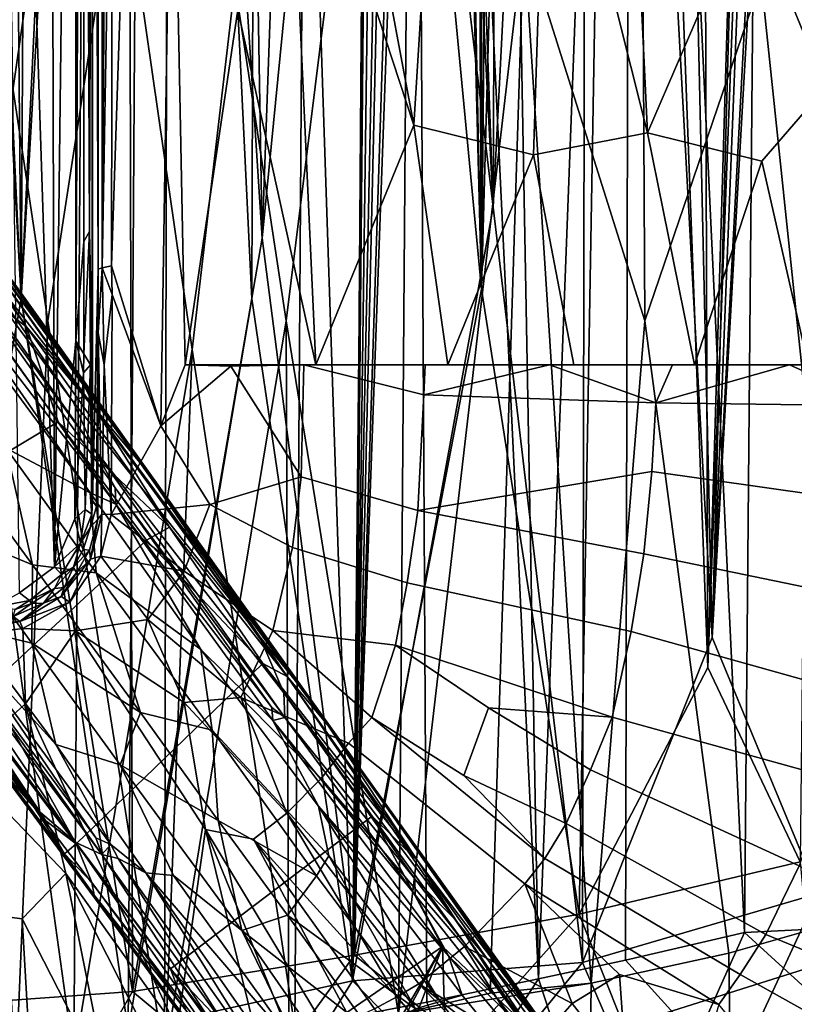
# Model space of a CAD drawing. Header units: millimetres. Extents: x -320 to 320, y -487 to 330.
# Tile 143 of 188: x 105 to 207, y -204 to -75. Entities that reach past the tile are written whole.
import ezdxf

# ---------------------------------------------------------------- set-up
doc = ezdxf.new("R2010")
doc.units = ezdxf.units.MM
doc.layers.add('Layer 01', color=7, linetype='Continuous', true_color=0x000000)
doc.styles.add('Default', font='arial.ttf')
doc.dimstyles.new('Default', dxfattribs={"dimscale": 10, "dimtxt": 2.5, "dimasz": 3, "dimexe": 1, "dimexo": 0.5, "dimgap": 0.8, "dimtad": 1, "dimtoh": 1, "dimzin": 1, "dimdsep": 46, "dimtxsty": 'Default', "dimcen": 2.5, "dimadec": 1, "dimazin": 1, "dimtfac": 1, "dimtdec": 4, "dimtix": 1, "dimtofl": 0, "dimtmove": 1, "dimatfit": 3, "dimfxl": 1, "dimtolj": 1, "dimtzin": 1, "dimarcsym": 0})

# ---------------------------------------------------------------- blocks, each defined once
blk = doc.blocks.new('*D1')
at = {"layer": 'Defpoints', "color": 0}
for p in [(-314.35, -27.15), (314.29, -27.15), (314.29, -476.59)]:
    blk.add_point(p, dxfattribs=at)
at = {"layer": 'Layer 01', "color": 0, "lineweight": -2}
for p, q in [((-314.35, -32.15), (-314.35, -486.59)), ((314.29, -32.15), (314.29, -486.59)), ((-284.35, -476.59), (284.29, -476.59))]:
    blk.add_line(p, q, dxfattribs=at)
at = {"layer": 'Layer 01', "color": 0}
for points in [[(-284.35, -471.59), (-284.35, -481.59), (-314.35, -476.59)], [(284.29, -481.59), (284.29, -471.59), (314.29, -476.59)]]:
    blk.add_solid(points, dxfattribs=at)
at = {"layer": 'Layer 01', "color": 0, "insert": (-0.03, -455.83), "char_height": 25, "attachment_point": 5, "style": 'Default'}
blk.add_mtext('\\A1;628.64', dxfattribs=at)

msp = doc.modelspace()

# ---------------------------------------------------------------- linework, layer by layer
at = {"layer": 'Layer 01'}
for points in [[(88.164, -206.112, 342.404), (104.829, -111.279, 343.753), (90.944, 180.665, 342.614)], [(90.944, 180.665, 342.614), (104.829, -111.279, 343.753), (106.481, 177.746, 343.9)], [(89.666, 162.123, 330.481), (102.113, 178.64, 331.474), (104.825, -111.281, 331.706)], [(102.113, 178.64, 331.474), (118.573, 174.837, 332.987), (104.825, -111.281, 331.706)], [(106.481, 177.746, 343.9), (104.829, -111.279, 343.753), (121.34, 174.073, 345.319)], [(104.825, -111.281, 331.706), (118.573, 174.837, 332.987), (119.479, -202.491, 333.074)], [(104.829, -111.279, 343.753), (118.922, -207.657, 345.079), (121.34, 174.073, 345.319)], [(118.573, 174.837, 332.987), (131.789, 170.855, 334.37), (136.542, -103.336, 334.886)], [(119.479, -202.491, 333.074), (118.573, 174.837, 332.987), (136.542, -103.336, 334.886)], [(135.173, -111.311, 346.816), (121.34, 174.073, 345.319), (118.922, -207.657, 345.079)], [(135.173, -111.311, 346.816), (136.066, 169.423, 346.898), (121.34, 174.073, 345.319)], [(146.178, 165.238, 336.037), (136.542, -103.336, 334.886), (131.789, 170.855, 334.37)], [(135.173, -111.311, 346.816), (148.434, -201.095, 348.407), (136.066, 169.423, 346.898)], [(136.066, 169.423, 346.898), (148.434, -201.095, 348.407), (150.416, -5.293, 348.643)], [(146.178, 165.238, 336.037), (150.411, 37.387, 336.548), (136.542, -103.336, 334.886)], [(104.825, -111.281, 331.706), (88.441, -204.73, 330.392), (89.666, 162.123, 330.481)], [(165.426, -110.064, 338.536), (159.756, 158.262, 337.765), (164.1, 136.001, 338.349)], [(159.756, 158.262, 337.765), (165.426, -110.064, 338.536), (162.329, 20.547, 338.112)], [(172.551, 149.586, 339.543), (165.426, -110.064, 338.536), (167.782, 136.894, 338.861)], [(178.262, -192.314, 340.38), (165.426, -110.064, 338.536), (172.551, 149.586, 339.543), (184.016, 139.358, 341.251)], [(140.819, -207.228, 397.825), (158.22, -203.907, 400.125), (156.22, 148.346, 399.847), (142.351, 10.334, 398.033)], [(158.22, -203.907, 400.125), (172.9, -200.819, 402.276), (156.22, 148.346, 399.847)], [(156.22, 148.346, 399.847), (172.9, -200.819, 402.276), (166.637, 140.423, 401.328)], [(170.973, -63.67, 351.446), (185.5, 148.573, 353.622), (186.899, -114.25, 353.852)], [(202.213, -69.306, 356.382), (186.899, -114.25, 353.852), (185.5, 148.573, 353.622)], [(178.717, -198.687, 352.584), (179.344, 143.856, 352.679), (166.921, -99.266, 350.856)], [(167.903, 136.001, 350.993), (166.921, -99.266, 350.856), (179.344, 143.856, 352.679)], [(195.768, -155.928, 355.282), (179.344, 143.856, 352.679), (178.717, -198.687, 352.584)], [(179.344, 143.856, 352.679), (195.768, -155.928, 355.282), (189.12, 133.941, 354.199)], [(185.093, 119.94, 404.189), (166.637, 140.423, 401.328), (172.9, -200.819, 402.276)], [(178.262, -192.314, 340.38), (184.016, 139.358, 341.251), (195.189, -159.871, 343.032)], [(184.016, 139.358, 341.251), (194.217, 127.542, 342.873), (195.189, -159.871, 343.032)], [(167.782, 136.894, 338.861), (165.426, -110.064, 338.536), (167.54, 134.805, 338.83)], [(162.639, 20.58, 350.261), (166.921, -99.266, 350.856), (167.903, 136.001, 350.993)], [(165.426, -110.064, 338.536), (164.1, 136.001, 338.349), (165.432, 134.049, 338.537)], [(167.54, 134.805, 338.83), (165.426, -110.064, 338.536), (165.432, 134.049, 338.537)], [(200.414, 15.213, 356.069), (189.12, 133.941, 354.199), (195.768, -155.928, 355.282)], [(195.189, -159.871, 343.032), (194.217, 127.542, 342.873), (200.491, 16.987, 343.913)], [(185.093, 119.94, 404.189), (172.9, -200.819, 402.276), (184.345, -198.372, 404.078)], [(185.093, 119.94, 404.189), (184.345, -198.372, 404.078), (200.017, -194.729, 406.75)], [(185.093, 119.94, 404.189), (200.017, -194.729, 406.75), (202.515, 86.006, 407.186)], [(114.222, 83.493, 323.815), (114.939, 94.82, 303.262), (114.94, -107.416, 303.219)], [(115.495, 95.446, 302.123), (115.495, -107.239, 302.098), (114.94, -107.416, 303.219), (114.939, 94.82, 303.262)], [(116.706, 67.482, 301.817), (115.495, -107.239, 302.098), (115.495, 95.446, 302.123)], [(101.374, 93.953, 326.391), (108.553, 80.931, 327.017), (109.213, -146.624, 327.076)], [(101.374, 93.953, 326.391), (109.213, -146.624, 327.076), (104.621, -150.013, 326.669)], [(216.754, -193.889, 409.837), (202.515, 86.006, 407.186), (200.017, -194.729, 406.75)], [(202.515, 86.006, 407.186), (216.754, -193.889, 409.837), (213.035, 48.288, 409.14)], [(114.226, -137.857, 323.688), (114.166, 4.413, 325.406), (114.222, 83.493, 323.815), (114.94, -107.416, 303.219)], [(111.976, 79.529, 327.33), (109.213, -146.624, 327.076), (108.553, 80.931, 327.017)], [(113.806, 81.177, 326.491), (113.814, -102.48, 326.47), (113.041, 76.674, 327.137)], [(113.806, 81.177, 326.491), (114.166, 4.413, 325.406), (113.814, -102.48, 326.47)], [(111.976, 79.529, 327.33), (112, -116.88, 327.33), (109.213, -146.624, 327.076)], [(113.041, 76.674, 327.137), (112, -116.88, 327.33), (111.976, 79.529, 327.33)], [(113.084, -103.788, 327.115), (112, -116.88, 327.33), (113.041, 76.674, 327.137)], [(113.814, -102.48, 326.47), (113.084, -103.788, 327.115), (113.041, 76.674, 327.137)], [(116.843, -30.004, 301.787), (115.495, -107.239, 302.098), (116.706, 67.482, 301.817)], [(148.705, -197.732, 336.345), (136.542, -103.336, 334.886), (150.411, 37.387, 336.548)], [(150.411, 37.387, 336.548), (150.483, -3.558, 336.561), (148.705, -197.732, 336.345)], [(162.639, 20.58, 350.261), (161.04, 17.091, 350.045), (166.921, -99.266, 350.856)], [(162.329, 20.547, 338.112), (165.426, -110.064, 338.536), (162.128, 17.974, 338.085)], [(124.077, -11.5, 345.605), (156.201, 18.913, 349.404), (139.715, -114.25, 347.341)], [(156.201, 18.913, 349.404), (154.484, -205.49, 349.16), (139.715, -114.25, 347.341)], [(170.973, -63.67, 351.446), (154.484, -205.49, 349.16), (156.201, 18.913, 349.404)], [(155.462, -5.493, 337.189), (162.128, 17.974, 338.085), (165.426, -110.064, 338.536)], [(161.04, 17.091, 350.045), (155.574, -3.659, 349.306), (166.921, -99.266, 350.856)], [(201.757, 13.673, 344.126), (195.189, -159.871, 343.032), (200.491, 16.987, 343.913)], [(209.708, -189.626, 357.682), (210.063, 5.716, 357.752), (205.609, 16.387, 356.964), (195.768, -155.928, 355.282)], [(205.609, 16.387, 356.964), (204.742, 14.207, 356.816), (195.768, -155.928, 355.282)], [(195.768, -155.928, 355.282), (202.482, 13.533, 356.424), (200.414, 15.213, 356.069)], [(207.352, -185.421, 345.091), (195.189, -159.871, 343.032), (201.757, 13.673, 344.126), (209.396, 8.394, 345.444)], [(204.742, 14.207, 356.816), (202.482, 13.533, 356.424), (195.768, -155.928, 355.282)], [(142.351, 10.334, 398.033), (113.09, -18.999, 394.744), (127.342, -117.999, 396.249)], [(127.342, -117.999, 396.249), (140.819, -207.228, 397.825), (142.351, 10.334, 398.033)], [(113.814, -102.48, 326.47), (114.166, 4.413, 325.406), (114.16, -119.035, 325.461)], [(114.166, 4.413, 325.406), (114.226, -137.857, 323.688), (114.16, -119.035, 325.461)], [(148.434, -201.095, 348.407), (166.921, -99.266, 350.856), (155.574, -3.659, 349.306)], [(154.739, -6.296, 349.207), (148.434, -201.095, 348.407), (155.574, -3.659, 349.306)], [(150.483, -3.558, 336.561), (151.261, -6.296, 336.661), (148.705, -197.732, 336.345)], [(152.48, -6.966, 348.913), (150.416, -5.293, 348.643), (148.434, -201.095, 348.407)], [(154.739, -6.296, 349.207), (152.48, -6.966, 348.913), (148.434, -201.095, 348.407)], [(148.705, -197.732, 336.345), (153.14, -7.004, 336.9), (155.462, -5.493, 337.189), (165.426, -110.064, 338.536)], [(151.261, -6.296, 336.661), (153.14, -7.004, 336.9), (148.705, -197.732, 336.345)], [(92.723, -10.504, 342.754), (124.077, -11.5, 345.605), (108.345, -114.25, 344.068)], [(92.723, -10.504, 342.754), (108.345, -114.25, 344.068), (104.116, -213.333, 343.679)], [(124.077, -11.5, 345.605), (123.689, -211.242, 345.544), (108.345, -114.25, 344.068)], [(139.715, -114.25, 347.341), (123.689, -211.242, 345.544), (124.077, -11.5, 345.605)], [(113.09, -18.999, 394.744), (84.464, -16.379, 392.268), (98.758, -117.999, 393.413)], [(98.758, -117.999, 393.413), (111.743, -211.211, 394.598), (113.09, -18.999, 394.744)], [(113.09, -18.999, 394.744), (111.743, -211.211, 394.598), (127.342, -117.999, 396.249)], [(115.495, -107.239, 302.098), (116.843, -30.004, 301.787), (116.73, -107.003, 301.775)], [(119.182, -33.128, 302.225), (116.73, -107.003, 301.775), (116.843, -30.004, 301.787)], [(123.216, -128.059, 302.916), (116.73, -107.003, 301.775), (119.182, -33.128, 302.225), (124.712, -33.164, 303.267)], [(126.414, -119.998, 303.534), (123.216, -128.059, 302.916), (124.712, -33.164, 303.267)], [(124.712, -33.164, 303.267), (133.351, -73.289, 305.048), (126.414, -119.998, 303.534)], [(139.819, -37.635, 306.634), (146.928, -37.37, 308.465), (156.507, -88.46, 310.92)], [(146.928, -37.37, 308.465), (159.721, -36.83, 312.106), (156.507, -88.46, 310.92)], [(172.245, -92.382, 315.75), (156.507, -88.46, 310.92), (159.721, -36.83, 312.106), (174.059, -36.886, 316.755)], [(187.264, -89.476, 321.031), (172.245, -92.382, 315.75), (174.059, -36.886, 316.755)], [(174.059, -36.886, 316.755), (184.737, -36.66, 320.618), (187.264, -89.476, 321.031)], [(194.711, -36.821, 324.465), (200.523, -58.65, 326.573), (187.264, -89.476, 321.031), (184.737, -36.66, 320.618)], [(200.523, -58.65, 326.573), (209.263, -37.147, 330.709), (210.723, -83.47, 330.652)], [(139.819, -37.635, 306.634), (143.602, -119.999, 307.362), (133.351, -73.289, 305.048)], [(139.819, -37.635, 306.634), (156.507, -88.46, 310.92), (143.602, -119.999, 307.362)], [(217.905, -43.5, 359.183), (228.922, -189.891, 361.266), (215.135, -192.54, 358.676), (202.213, -69.306, 356.382)], [(202.319, -93.215, 326.933), (187.264, -89.476, 321.031), (200.523, -58.65, 326.573), (210.723, -83.47, 330.652)], [(154.484, -205.49, 349.16), (170.973, -63.67, 351.446), (166.559, -202.742, 350.801)], [(179.856, -201.407, 352.747), (166.559, -202.742, 350.801), (170.973, -63.67, 351.446)], [(170.973, -63.67, 351.446), (186.899, -114.25, 353.852), (179.856, -201.407, 352.747)], [(202.213, -69.306, 356.382), (215.135, -192.54, 358.676), (197.956, -197.455, 355.64), (186.899, -114.25, 353.852)], [(126.414, -119.998, 303.534), (133.351, -73.289, 305.048), (143.602, -119.999, 307.362)], [(90.321, -98.191, 133.612), (114.414, -131.095, 123.545), (75.226, -75.662, 136.397)], [(95.398, -101.325, 120.265), (75.226, -75.662, 136.397), (111.677, -124.875, 117.529)], [(111.677, -124.875, 117.529), (75.226, -75.662, 136.397), (114.414, -131.095, 123.545)], [(120.873, -133.405, 97.472), (84.462, -82.4, 105.032), (89.004, -90.052, 111.901)], [(84.462, -82.4, 105.032), (120.873, -133.405, 97.472), (86.926, -85.541, 102.235)], [(87.379, -87.877, 100.149), (85.477, -83.889, 101.321), (112.85, -122.224, 96.323)], [(85.477, -83.889, 101.321), (86.926, -85.541, 102.235), (112.85, -122.224, 96.323)], [(208.377, -120, 329.364), (202.319, -93.215, 326.933), (210.723, -83.47, 330.652), (217.858, -107.018, 333.754)], [(114.455, -124.113, 97.11), (86.926, -85.541, 102.235), (120.873, -133.405, 97.472)], [(114.455, -124.113, 97.11), (112.85, -122.224, 96.323), (86.926, -85.541, 102.235)], [(87.379, -87.877, 100.149), (105.517, -115.02, 96.409), (85.472, -86.841, 99.983)], [(85.472, -86.841, 99.983), (105.517, -115.02, 96.409), (95.146, -107.313, 97.765)], [(87.379, -87.877, 100.149), (112.85, -122.224, 96.323), (114.803, -126.253, 94.971)], [(105.517, -115.02, 96.409), (87.379, -87.877, 100.149), (114.803, -126.253, 94.971)], [(156.507, -88.46, 310.92), (160.994, -120, 312.1), (143.602, -119.999, 307.362)], [(156.507, -88.46, 310.92), (172.245, -92.382, 315.75), (160.994, -120, 312.1)], [(113.169, -124.082, 106.378), (89.004, -90.052, 111.901), (95.398, -101.325, 120.265)], [(89.004, -90.052, 111.901), (113.169, -124.082, 106.378), (120.873, -133.405, 97.472)], [(177.56, -120, 317.392), (172.245, -92.382, 315.75), (187.264, -89.476, 321.031), (193.452, -120, 323.195)], [(187.264, -89.476, 321.031), (202.319, -93.215, 326.933), (193.452, -120, 323.195)], [(160.994, -120, 312.1), (172.245, -92.382, 315.75), (177.56, -120, 317.392)], [(208.377, -120, 329.364), (193.452, -120, 323.195), (202.319, -93.215, 326.933)], [(117.291, -138.345, 125.334), (117.186, -136.189, 124.186), (90.321, -98.191, 133.612), (89.684, -99.258, 135.014)], [(90.321, -98.191, 133.612), (117.186, -136.189, 124.186), (114.414, -131.095, 123.545)], [(89.684, -99.258, 135.014), (92.974, -106.688, 134.595), (117.291, -138.345, 125.334)], [(166.921, -99.266, 350.856), (148.434, -201.095, 348.407), (178.717, -198.687, 352.584)], [(95.398, -101.325, 120.265), (111.677, -124.875, 117.529), (113.169, -124.082, 106.378)], [(113.814, -102.48, 326.47), (113.935, -120.002, 326.301), (113.083, -118.56, 327.182)], [(113.084, -103.788, 327.115), (113.814, -102.48, 326.47), (113.083, -118.56, 327.182)], [(113.814, -102.48, 326.47), (114.16, -119.035, 325.461), (113.935, -120.002, 326.301)], [(119.479, -202.491, 333.074), (136.542, -103.336, 334.886), (148.705, -197.732, 336.345)], [(112, -116.88, 327.33), (113.084, -103.788, 327.115), (113.083, -118.56, 327.182)], [(95.146, -107.313, 97.765), (109.699, -127.544, 94.893), (85.647, -141.881, 95.208), (74.277, -126.13, 97.431)], [(117.291, -138.345, 125.334), (92.974, -106.688, 134.595), (113.883, -136.878, 127.203)], [(99.857, -117.9, 132.285), (113.883, -136.878, 127.203), (92.974, -106.688, 134.595)], [(105.517, -115.02, 96.409), (109.699, -127.544, 94.893), (95.146, -107.313, 97.765)], [(114.94, -107.416, 303.219), (114.751, -138.651, 308.722), (114.226, -137.857, 323.688)], [(114.751, -138.651, 308.722), (114.94, -107.416, 303.219), (114.939, -115.791, 302.947)], [(115.495, -107.239, 302.098), (114.939, -115.791, 302.947), (114.94, -107.416, 303.219)], [(114.939, -115.791, 302.947), (115.495, -107.239, 302.098), (115.755, -119.998, 301.826)], [(115.495, -107.239, 302.098), (116.73, -107.003, 301.775), (116.816, -110.768, 301.754)], [(116.816, -110.768, 301.754), (115.755, -119.998, 301.826), (115.495, -107.239, 302.098)], [(116.73, -107.003, 301.775), (123.216, -128.059, 302.916), (116.816, -110.768, 301.754)], [(165.426, -110.064, 338.536), (178.262, -192.314, 340.38), (148.705, -197.732, 336.345)], [(88.164, -206.112, 342.404), (118.922, -207.657, 345.079), (104.829, -111.279, 343.753)], [(119.479, -202.491, 333.074), (88.441, -204.73, 330.392), (104.825, -111.281, 331.706)], [(115.755, -119.998, 301.826), (116.816, -110.768, 301.754), (116.685, -139.71, 301.866)], [(116.816, -110.768, 301.754), (123.216, -128.059, 302.916), (116.685, -139.71, 301.866)], [(118.922, -207.657, 345.079), (148.434, -201.095, 348.407), (135.173, -111.311, 346.816)], [(123.689, -211.242, 345.544), (104.116, -213.333, 343.679), (108.345, -114.25, 344.068)], [(114.803, -126.253, 94.971), (124.331, -141.388, 92.309), (105.517, -115.02, 96.409)], [(109.699, -127.544, 94.893), (105.517, -115.02, 96.409), (124.331, -141.388, 92.309)], [(139.715, -114.25, 347.341), (140.046, -208.467, 347.373), (123.689, -211.242, 345.544)], [(154.484, -205.49, 349.16), (140.046, -208.467, 347.373), (139.715, -114.25, 347.341)], [(197.956, -197.455, 355.64), (179.856, -201.407, 352.747), (186.899, -114.25, 353.852)], [(114.751, -138.651, 308.722), (114.939, -115.791, 302.947), (114.902, -140.312, 303.346)], [(115.444, -139.684, 302.112), (114.902, -140.312, 303.346), (114.939, -115.791, 302.947)], [(115.755, -119.998, 301.826), (115.444, -139.684, 302.112), (114.939, -115.791, 302.947)], [(99.857, -117.9, 132.285), (102.831, -130.973, 131.023), (113.883, -136.878, 127.203)], [(112, -116.88, 327.33), (111.885, -140.274, 327.33), (109.213, -146.624, 327.076)], [(113.039, -121.08, 327.138), (111.885, -140.274, 327.33), (112, -116.88, 327.33)], [(113.083, -118.56, 327.182), (113.039, -121.08, 327.138), (112, -116.88, 327.33)], [(98.758, -117.999, 393.413), (97.076, -219.956, 393.241), (111.743, -211.211, 394.598)], [(127.342, -117.999, 396.249), (111.743, -211.211, 394.598), (123.83, -209.503, 395.852)], [(113.935, -120.002, 326.301), (113.039, -121.08, 327.138), (113.083, -118.56, 327.182)], [(113.935, -120.002, 326.301), (114.16, -119.035, 325.461), (114.115, -139.672, 325.813)], [(114.16, -119.035, 325.461), (114.226, -137.857, 323.688), (114.115, -139.672, 325.813)], [(127.342, -117.999, 396.249), (123.83, -209.503, 395.852), (140.819, -207.228, 397.825)], [(113.935, -120.002, 326.301), (113.249, -139.068, 327.047), (113.039, -121.08, 327.138)], [(114.115, -139.672, 325.813), (113.249, -139.068, 327.047), (113.935, -120.002, 326.301)], [(116.685, -139.71, 301.866), (115.444, -139.684, 302.112), (115.755, -119.998, 301.826)], [(132.405, -120.211, 304.703), (123.216, -128.059, 302.916), (126.414, -119.998, 303.534)], [(129.642, -138.424, 304.311), (123.216, -128.059, 302.916), (132.405, -120.211, 304.703), (141.663, -134.77, 306.959)], [(132.405, -120.211, 304.703), (126.414, -119.998, 303.534), (142.001, -120.001, 306.964)], [(142.001, -120.001, 306.964), (141.663, -134.77, 306.959), (132.405, -120.211, 304.703)], [(157.8, -123.949, 311.179), (157.028, -139.173, 311.094), (141.663, -134.77, 306.959), (142.001, -120.001, 306.964)], [(157.993, -120, 311.259), (157.8, -123.949, 311.179), (142.001, -120.001, 306.964)], [(157.8, -123.949, 311.179), (157.993, -120, 311.259), (174.347, -120, 316.341)], [(188.356, -125.041, 321.248), (157.8, -123.949, 311.179), (174.347, -120, 316.341)], [(188.356, -125.041, 321.248), (174.347, -120, 316.341), (190.523, -120, 322.072)], [(188.356, -125.041, 321.248), (190.523, -120, 322.072), (205.926, -120, 328.288)], [(188.356, -125.041, 321.248), (205.926, -120, 328.288), (217.946, -125.428, 333.737)], [(205.926, -120, 328.288), (219.475, -120.001, 334.487), (217.946, -125.428, 333.737)], [(113.039, -121.08, 327.138), (113.249, -139.068, 327.047), (111.885, -140.274, 327.33)], [(114.803, -126.253, 94.971), (112.85, -122.224, 96.323), (140.055, -160.448, 89.716)], [(112.85, -122.224, 96.323), (114.455, -124.113, 97.11), (143.158, -164.373, 90.184)], [(143.158, -164.373, 90.184), (140.055, -160.448, 89.716), (112.85, -122.224, 96.323)], [(136.219, -155.802, 97.303), (113.169, -124.082, 106.378), (111.677, -124.875, 117.529)], [(113.169, -124.082, 106.378), (136.219, -155.802, 97.303), (120.873, -133.405, 97.472)], [(114.455, -124.113, 97.11), (120.873, -133.405, 97.472), (143.158, -164.373, 90.184)], [(187.836, -134.06, 321.091), (157.028, -139.173, 311.094), (157.8, -123.949, 311.179), (188.356, -125.041, 321.248)], [(139.382, -163.201, 106.25), (136.219, -155.802, 97.303), (111.677, -124.875, 117.529), (114.414, -131.095, 123.545)], [(187.836, -134.06, 321.091), (188.356, -125.041, 321.248), (217.946, -125.428, 333.737), (217.166, -138.231, 333.487)], [(102.831, -130.973, 131.023), (91.331, -125.754, 133.843), (106.332, -146.351, 128.684)], [(95.435, -141.826, 130.129), (106.332, -146.351, 128.684), (91.331, -125.754, 133.843)], [(114.803, -126.253, 94.971), (140.055, -160.448, 89.716), (139.813, -161.05, 88.965)], [(139.813, -161.05, 88.965), (124.331, -141.388, 92.309), (114.803, -126.253, 94.971)], [(102.31, -173.417, 91.558), (112.752, -187.84, 90.027), (68.116, -127.52, 100.116)], [(112.752, -187.84, 90.027), (90.164, -157.046, 97.337), (68.116, -127.52, 100.116)], [(109.699, -127.544, 94.893), (121.308, -143.087, 92.318), (100.491, -162.462, 91.861), (85.647, -141.881, 95.208)], [(121.308, -143.087, 92.318), (109.699, -127.544, 94.893), (124.331, -141.388, 92.309)], [(116.685, -139.71, 301.866), (123.216, -128.059, 302.916), (129.642, -138.424, 304.311)], [(114.694, -147.404, 126.766), (113.883, -136.878, 127.203), (102.831, -130.973, 131.023)], [(114.694, -147.404, 126.766), (102.831, -130.973, 131.023), (106.332, -146.351, 128.684)], [(117.186, -136.189, 124.186), (139.531, -166.456, 113.873), (114.414, -131.095, 123.545)], [(139.531, -166.456, 113.873), (139.382, -163.201, 106.25), (114.414, -131.095, 123.545)], [(143.158, -164.373, 90.184), (120.873, -133.405, 97.472), (136.219, -155.802, 97.303)], [(141.663, -134.77, 306.959), (140.522, -144.08, 306.942), (129.642, -138.424, 304.311)], [(141.663, -134.77, 306.959), (157.028, -139.173, 311.094), (155.635, -148.725, 310.99), (140.522, -144.08, 306.942)], [(187.836, -134.06, 321.091), (186.774, -144.876, 320.885), (157.028, -139.173, 311.094)], [(186.774, -144.876, 320.885), (187.836, -134.06, 321.091), (217.166, -138.231, 333.487), (215.86, -150.913, 333.197)], [(114.694, -147.404, 126.766), (128.45, -157.48, 121.517), (113.883, -136.878, 127.203)], [(113.883, -136.878, 127.203), (128.45, -157.48, 121.517), (117.291, -138.345, 125.334)], [(117.186, -136.189, 124.186), (117.291, -138.345, 125.334), (137.808, -165.129, 115.967)], [(137.808, -165.129, 115.967), (139.531, -166.456, 113.873), (117.186, -136.189, 124.186)], [(114.751, -138.651, 308.722), (113.949, -141.369, 325.303), (114.226, -137.857, 323.688)], [(114.115, -139.672, 325.813), (114.226, -137.857, 323.688), (113.949, -141.369, 325.303)], [(113.949, -141.369, 325.303), (114.751, -138.651, 308.722), (114.902, -140.312, 303.346)], [(116.685, -139.71, 301.866), (129.642, -138.424, 304.311), (126.258, -147.163, 303.938)], [(137.808, -165.129, 115.967), (117.291, -138.345, 125.334), (137.941, -166.831, 116.815)], [(117.291, -138.345, 125.334), (128.45, -157.48, 121.517), (137.941, -166.831, 116.815)], [(126.258, -147.163, 303.938), (129.642, -138.424, 304.311), (140.522, -144.08, 306.942), (137.952, -154.994, 306.924)], [(111.885, -140.274, 327.33), (113.249, -139.068, 327.047), (112.616, -143.481, 326.94)], [(114.115, -139.672, 325.813), (112.616, -143.481, 326.94), (113.249, -139.068, 327.047)], [(114.115, -139.672, 325.813), (113.949, -141.369, 325.303), (112.616, -143.481, 326.94)], [(113.967, -145.583, 302.228), (114.902, -140.312, 303.346), (115.444, -139.684, 302.112)], [(115.314, -145.193, 301.875), (113.967, -145.583, 302.228), (115.444, -139.684, 302.112)], [(116.685, -139.71, 301.866), (115.314, -145.193, 301.875), (115.444, -139.684, 302.112)], [(116.685, -139.71, 301.866), (126.258, -147.163, 303.938), (115.314, -145.193, 301.875)], [(185.095, -155.11, 320.618), (155.635, -148.725, 310.99), (157.028, -139.173, 311.094), (186.774, -144.876, 320.885)], [(109.213, -146.624, 327.076), (111.885, -140.274, 327.33), (112.616, -143.481, 326.94)], [(113.827, -144.415, 303.295), (112.987, -144.317, 325.159), (113.949, -141.369, 325.303), (114.902, -140.312, 303.346)], [(113.967, -145.583, 302.228), (113.827, -144.415, 303.295), (114.902, -140.312, 303.346)], [(96.513, -162.041, 110.943), (79.727, -141.473, 107.377), (106.474, -178.201, 97.307)], [(106.474, -178.201, 97.307), (79.727, -141.473, 107.377), (90.164, -157.046, 97.337)], [(106.332, -146.351, 128.684), (95.435, -141.826, 130.129), (106.207, -156.653, 126.214)], [(106.207, -156.653, 126.214), (95.435, -141.826, 130.129), (97.932, -154.617, 126.082)], [(113.949, -141.369, 325.303), (112.987, -144.317, 325.159), (112.616, -143.481, 326.94)], [(121.308, -143.087, 92.318), (124.331, -141.388, 92.309), (136.638, -159.332, 89.064)], [(124.331, -141.388, 92.309), (139.813, -161.05, 88.965), (136.638, -159.332, 89.064)], [(136.638, -159.332, 89.064), (112.066, -183.047, 88.294), (100.491, -162.462, 91.861), (121.308, -143.087, 92.318)], [(112.616, -143.481, 326.94), (110.148, -147.603, 326.658), (109.213, -146.624, 327.076)], [(112.616, -143.481, 326.94), (111.717, -146.66, 325.2), (110.148, -147.603, 326.658)], [(112.987, -144.317, 325.159), (111.717, -146.66, 325.2), (112.616, -143.481, 326.94)], [(113.827, -144.415, 303.295), (111.717, -146.66, 325.2), (112.987, -144.317, 325.159)], [(113.827, -144.415, 303.295), (112.115, -147.396, 302.876), (111.717, -146.66, 325.2)], [(113.827, -144.415, 303.295), (113.967, -145.583, 302.228), (112.115, -147.396, 302.876)], [(140.522, -144.08, 306.942), (155.635, -148.725, 310.99), (154.067, -156.918, 310.985), (137.952, -154.994, 306.924)], [(185.095, -155.11, 320.618), (186.774, -144.876, 320.885), (215.86, -150.913, 333.197), (213.779, -163.169, 332.805)], [(106.207, -156.653, 126.214), (120.51, -165.793, 123.436), (106.332, -146.351, 128.684)], [(106.332, -146.351, 128.684), (120.51, -165.793, 123.436), (114.694, -147.404, 126.766)], [(110.079, -150.509, 302.104), (112.115, -147.396, 302.876), (113.967, -145.583, 302.228)], [(111.213, -151.268, 301.927), (110.079, -150.509, 302.104), (113.967, -145.583, 302.228)], [(111.213, -151.268, 301.927), (115.314, -145.193, 301.875), (121.509, -153.539, 303.638), (111.987, -155.015, 302.574)], [(115.314, -145.193, 301.875), (111.213, -151.268, 301.927), (113.967, -145.583, 302.228)], [(115.314, -145.193, 301.875), (126.258, -147.163, 303.938), (121.509, -153.539, 303.638)], [(104.621, -150.013, 326.669), (109.213, -146.624, 327.076), (110.148, -147.603, 326.658), (105.899, -151.036, 326.117)], [(109.224, -149.471, 324.734), (105.899, -151.036, 326.117), (110.148, -147.603, 326.658)], [(109.224, -149.471, 324.734), (111.717, -146.66, 325.2), (110.462, -149.309, 303.28)], [(109.224, -149.471, 324.734), (110.148, -147.603, 326.658), (111.717, -146.66, 325.2)], [(110.079, -150.509, 302.104), (110.462, -149.309, 303.28), (112.115, -147.396, 302.876)], [(112.115, -147.396, 302.876), (110.462, -149.309, 303.28), (111.717, -146.66, 325.2)], [(129.96, -168.097, 120.905), (114.694, -147.404, 126.766), (120.51, -165.793, 123.436)], [(128.45, -157.48, 121.517), (114.694, -147.404, 126.766), (129.96, -168.097, 120.905)], [(137.952, -154.994, 306.924), (133.713, -163.823, 307.128), (121.509, -153.539, 303.638), (126.258, -147.163, 303.938)], [(88.416, -148.152, 123.763), (115.436, -184.475, 113.759), (93.633, -153.907, 124.152)], [(112.024, -182.871, 106.149), (88.416, -148.152, 123.763), (96.513, -162.041, 110.943)], [(115.436, -184.475, 113.759), (88.416, -148.152, 123.763), (112.024, -182.871, 106.149)], [(182.584, -166.387, 320.352), (154.067, -156.918, 310.985), (155.635, -148.725, 310.99), (185.095, -155.11, 320.618)], [(105.899, -151.036, 326.117), (101.059, -151.949, 326.092), (104.621, -150.013, 326.669)], [(105.899, -151.036, 326.117), (109.224, -149.471, 324.734), (106.173, -151.42, 324.574)], [(107.773, -151.408, 303.281), (106.173, -151.42, 324.574), (109.224, -149.471, 324.734)], [(110.079, -150.509, 302.104), (107.773, -151.408, 303.281), (110.462, -149.309, 303.28)], [(110.462, -149.309, 303.28), (107.773, -151.408, 303.281), (109.224, -149.471, 324.734)], [(104.038, -152.209, 324.907), (101.059, -151.949, 326.092), (105.899, -151.036, 326.117)], [(107.773, -151.408, 303.281), (104.634, -153.818, 302.068), (103.755, -153.147, 303.174)], [(107.773, -151.408, 303.281), (103.755, -153.147, 303.174), (106.173, -151.42, 324.574)], [(104.038, -152.209, 324.907), (106.173, -151.42, 324.574), (103.755, -153.147, 303.174)], [(104.038, -152.209, 324.907), (105.899, -151.036, 326.117), (106.173, -151.42, 324.574)], [(104.634, -153.818, 302.068), (107.773, -151.408, 303.281), (110.079, -150.509, 302.104)], [(110.079, -150.509, 302.104), (111.213, -151.268, 301.927), (104.634, -153.818, 302.068)], [(111.213, -151.268, 301.927), (105.022, -154.736, 301.981), (104.634, -153.818, 302.068)], [(105.022, -154.736, 301.981), (111.213, -151.268, 301.927), (111.987, -155.015, 302.574)], [(102.31, -173.417, 91.558), (87.26, -151.808, 94.405), (108.061, -180.046, 89.394)], [(108.061, -180.046, 89.394), (87.26, -151.808, 94.405), (96.332, -162.309, 92.247)], [(89.991, -155.356, 302.272), (104.634, -153.818, 302.068), (88.188, -156.851, 301.895)], [(104.634, -153.818, 302.068), (105.022, -154.736, 301.981), (88.188, -156.851, 301.895)], [(104.634, -153.818, 302.068), (89.991, -155.356, 302.272), (103.755, -153.147, 303.174)], [(96.753, -156.047, 124.901), (93.633, -153.907, 124.152), (114.652, -182.296, 115.957)], [(93.633, -153.907, 124.152), (115.436, -184.475, 113.759), (114.652, -182.296, 115.957)], [(121.509, -153.539, 303.638), (126.268, -164.46, 306.04), (111.987, -155.015, 302.574)], [(133.713, -163.823, 307.128), (126.268, -164.46, 306.04), (121.509, -153.539, 303.638)], [(105.022, -154.736, 301.981), (105.397, -164.645, 304.294), (96.641, -172.304, 305.67), (88.188, -156.851, 301.895)], [(109.387, -169.979, 121.736), (97.932, -154.617, 126.082), (96.753, -156.047, 124.901)], [(106.207, -156.653, 126.214), (97.932, -154.617, 126.082), (109.387, -169.979, 121.736)], [(105.022, -154.736, 301.981), (111.987, -155.015, 302.574), (105.397, -164.645, 304.294)], [(125.368, -207.532, 314.874), (105.397, -164.645, 304.294), (111.987, -155.015, 302.574), (129.09, -181.179, 309.635)], [(129.09, -181.179, 309.635), (111.987, -155.015, 302.574), (126.268, -164.46, 306.04)], [(147.891, -169.811, 310.735), (133.713, -163.823, 307.128), (137.952, -154.994, 306.924), (150.952, -166.436, 311.012)], [(137.952, -154.994, 306.924), (154.067, -156.918, 310.985), (150.952, -166.436, 311.012)], [(182.584, -166.387, 320.352), (185.095, -155.11, 320.618), (213.779, -163.169, 332.805), (211.117, -174.288, 332.375)], [(96.753, -156.047, 124.901), (114.652, -182.296, 115.957), (116.635, -183.165, 116.885)], [(116.635, -183.165, 116.885), (109.387, -169.979, 121.736), (96.753, -156.047, 124.901)], [(106.207, -156.653, 126.214), (117.85, -172.685, 121.733), (120.51, -165.793, 123.436)], [(106.207, -156.653, 126.214), (109.387, -169.979, 121.736), (117.85, -172.685, 121.733)], [(172.288, -205.815, 84.651), (143.158, -164.373, 90.184), (136.219, -155.802, 97.303), (161.89, -192.964, 93.547)], [(136.219, -155.802, 97.303), (139.382, -163.201, 106.25), (161.89, -192.964, 93.547)], [(209.708, -189.626, 357.682), (195.768, -155.928, 355.282), (178.717, -198.687, 352.584)], [(90.164, -157.046, 97.337), (112.752, -187.84, 90.027), (106.474, -178.201, 97.307)], [(145.292, -184.668, 114.423), (143.949, -178.116, 114.858), (128.45, -157.48, 121.517), (129.96, -168.097, 120.905)], [(137.941, -166.831, 116.815), (128.45, -157.48, 121.517), (143.949, -178.116, 114.858)], [(150.952, -166.436, 311.012), (154.067, -156.918, 310.985), (166.338, -165.186, 315.004), (163.058, -174.064, 314.934)], [(166.338, -165.186, 315.004), (154.067, -156.918, 310.985), (182.584, -166.387, 320.352)], [(150.997, -179.445, 84.968), (124.46, -199.526, 84.841), (112.066, -183.047, 88.294), (136.638, -159.332, 89.064)], [(157.082, -185.389, 83.809), (136.638, -159.332, 89.064), (139.813, -161.05, 88.965)], [(150.997, -179.445, 84.968), (136.638, -159.332, 89.064), (157.082, -185.389, 83.809)], [(139.813, -161.05, 88.965), (140.055, -160.448, 89.716), (145.17, -167.469, 88.335)], [(145.17, -167.469, 88.335), (140.055, -160.448, 89.716), (143.158, -164.373, 90.184)], [(178.262, -192.314, 340.38), (195.189, -159.871, 343.032), (207.352, -185.421, 345.091)], [(139.813, -161.05, 88.965), (145.17, -167.469, 88.335), (157.082, -185.389, 83.809)], [(112.066, -183.047, 88.294), (96.332, -162.309, 92.247), (100.491, -162.462, 91.861)], [(96.332, -162.309, 92.247), (112.066, -183.047, 88.294), (108.061, -180.046, 89.394)], [(106.474, -178.201, 97.307), (112.024, -182.871, 106.149), (96.513, -162.041, 110.943)], [(139.382, -163.201, 106.25), (156.633, -187.673, 101.048), (161.89, -192.964, 93.547)], [(156.633, -187.673, 101.048), (139.382, -163.201, 106.25), (139.531, -166.456, 113.873)], [(126.268, -164.46, 306.04), (133.713, -163.823, 307.128), (139.778, -179.009, 310.646)], [(126.268, -164.46, 306.04), (139.778, -179.009, 310.646), (135.39, -182.454, 310.681), (129.09, -181.179, 309.635)], [(147.891, -169.811, 310.735), (144.315, -174.465, 310.656), (133.713, -163.823, 307.128)], [(144.315, -174.465, 310.656), (139.778, -179.009, 310.646), (133.713, -163.823, 307.128)], [(175.028, -208.815, 79.998), (143.158, -164.373, 90.184), (172.288, -205.815, 84.651)], [(143.158, -164.373, 90.184), (175.028, -208.815, 79.998), (172.983, -206.37, 79.58)], [(143.158, -164.373, 90.184), (172.983, -206.37, 79.58), (145.17, -167.469, 88.335)], [(110.72, -186.975, 309.495), (96.641, -172.304, 305.67), (105.397, -164.645, 304.294)], [(125.368, -207.532, 314.874), (110.72, -186.975, 309.495), (105.397, -164.645, 304.294)], [(130.765, -179.977, 119.283), (120.51, -165.793, 123.436), (117.85, -172.685, 121.733)], [(120.51, -165.793, 123.436), (130.765, -179.977, 119.283), (129.96, -168.097, 120.905)], [(137.808, -165.129, 115.967), (137.941, -166.831, 116.815), (139.531, -166.456, 113.873)], [(176.526, -180.402, 319.619), (163.058, -174.064, 314.934), (166.338, -165.186, 315.004), (179.739, -173.326, 319.932)], [(182.584, -166.387, 320.352), (179.739, -173.326, 319.932), (166.338, -165.186, 315.004)], [(139.531, -166.456, 113.873), (137.941, -166.831, 116.815), (156.676, -189.785, 106.101)], [(137.941, -166.831, 116.815), (161.064, -197.809, 106.169), (156.676, -189.785, 106.101)], [(143.949, -178.116, 114.858), (161.064, -197.809, 106.169), (137.941, -166.831, 116.815)], [(156.633, -187.673, 101.048), (139.531, -166.456, 113.873), (156.676, -189.785, 106.101)], [(173.761, -184.985, 319.346), (171.107, -188.315, 319.007), (147.891, -169.811, 310.735), (150.952, -166.436, 311.012)], [(150.952, -166.436, 311.012), (163.058, -174.064, 314.934), (173.761, -184.985, 319.346)], [(211.117, -174.288, 332.375), (207.217, -185.947, 331.817), (179.739, -173.326, 319.932), (182.584, -166.387, 320.352)], [(145.292, -184.668, 114.423), (129.96, -168.097, 120.905), (143.687, -187.296, 115.02)], [(130.765, -179.977, 119.283), (143.687, -187.296, 115.02), (129.96, -168.097, 120.905)], [(157.082, -185.389, 83.809), (145.17, -167.469, 88.335), (172.983, -206.37, 79.58)], [(109.387, -169.979, 121.736), (121.248, -186.882, 116.481), (124.88, -187.232, 116.976), (117.85, -172.685, 121.733)], [(121.248, -186.882, 116.481), (109.387, -169.979, 121.736), (116.635, -183.165, 116.885)], [(171.107, -188.315, 319.007), (163.179, -196.563, 318.331), (144.315, -174.465, 310.656), (147.891, -169.811, 310.735)], [(104.935, -192.952, 310.416), (96.255, -191.79, 309.76), (96.641, -172.304, 305.67), (110.72, -186.975, 309.495)], [(102.31, -173.417, 91.558), (108.061, -180.046, 89.394), (110.51, -184.403, 89.099)], [(112.752, -187.84, 90.027), (102.31, -173.417, 91.558), (110.51, -184.403, 89.099)], [(124.88, -187.232, 116.976), (133.842, -194.477, 115.077), (117.85, -172.685, 121.733)], [(117.85, -172.685, 121.733), (133.842, -194.477, 115.077), (130.765, -179.977, 119.283)], [(176.526, -180.402, 319.619), (179.739, -173.326, 319.932), (207.217, -185.947, 331.817), (202.827, -195.001, 331.043)], [(163.179, -196.563, 318.331), (157.139, -201.483, 317.996), (139.778, -179.009, 310.646), (144.315, -174.465, 310.656)], [(163.058, -174.064, 314.934), (176.526, -180.402, 319.619), (173.761, -184.985, 319.346)], [(106.474, -178.201, 97.307), (112.752, -187.84, 90.027), (136.881, -219.838, 86.155), (133.512, -213.627, 93.521)], [(106.474, -178.201, 97.307), (133.512, -213.627, 93.521), (112.024, -182.871, 106.149)], [(143.949, -178.116, 114.858), (145.292, -184.668, 114.423), (159.948, -203.815, 107.599)], [(162.873, -202.985, 105.978), (143.949, -178.116, 114.858), (159.948, -203.815, 107.599)], [(161.064, -197.809, 106.169), (143.949, -178.116, 114.858), (162.873, -202.985, 105.978)], [(110.51, -184.403, 89.099), (108.061, -180.046, 89.394), (112.066, -183.047, 88.294)], [(150.997, -179.445, 84.968), (160.273, -196.587, 81.381), (136.914, -212.691, 81.522), (124.46, -199.526, 84.841)], [(130.765, -179.977, 119.283), (139.871, -192.466, 115.382), (143.687, -187.296, 115.02)], [(139.871, -192.466, 115.382), (130.765, -179.977, 119.283), (133.842, -194.477, 115.077)], [(135.39, -182.454, 310.681), (139.778, -179.009, 310.646), (154.283, -203.205, 317.793)], [(157.139, -201.483, 317.996), (154.283, -203.205, 317.793), (139.778, -179.009, 310.646)], [(150.997, -179.445, 84.968), (170.476, -206.245, 78.657), (160.273, -196.587, 81.381)], [(157.082, -185.389, 83.809), (170.476, -206.245, 78.657), (150.997, -179.445, 84.968)], [(136.673, -212.029, 316.974), (125.368, -207.532, 314.874), (129.09, -181.179, 309.635)], [(148.21, -206.261, 317.381), (144.995, -207.611, 317.172), (129.09, -181.179, 309.635), (135.39, -182.454, 310.681)], [(140.069, -208.082, 316.582), (129.09, -181.179, 309.635), (144.995, -207.611, 317.172)], [(136.673, -212.029, 316.974), (129.09, -181.179, 309.635), (140.069, -208.082, 316.582)], [(202.827, -195.001, 331.043), (199.461, -200.259, 330.423), (173.761, -184.985, 319.346), (176.526, -180.402, 319.619)], [(114.652, -182.296, 115.957), (115.436, -184.475, 113.759), (116.635, -183.165, 116.885)], [(154.283, -203.205, 317.793), (151.306, -204.794, 317.588), (135.39, -182.454, 310.681)], [(151.306, -204.794, 317.588), (148.21, -206.261, 317.381), (135.39, -182.454, 310.681)], [(114.135, -188.172, 87.72), (110.51, -184.403, 89.099), (112.066, -183.047, 88.294)], [(112.024, -182.871, 106.149), (133.512, -213.627, 93.521), (130.176, -207.088, 101.011)], [(130.176, -207.088, 101.011), (115.436, -184.475, 113.759), (112.024, -182.871, 106.149)], [(126.497, -204.942, 84.18), (114.135, -188.172, 87.72), (112.066, -183.047, 88.294), (124.46, -199.526, 84.841)], [(115.436, -184.475, 113.759), (117.581, -185.001, 115.988), (116.635, -183.165, 116.885)], [(117.581, -185.001, 115.988), (121.248, -186.882, 116.481), (116.635, -183.165, 116.885)], [(110.51, -184.403, 89.099), (114.135, -188.172, 87.72), (114.413, -189.82, 88.335)], [(114.413, -189.82, 88.335), (112.752, -187.84, 90.027), (110.51, -184.403, 89.099)], [(132.13, -207.726, 106.076), (117.581, -185.001, 115.988), (115.436, -184.475, 113.759)], [(132.13, -207.726, 106.076), (115.436, -184.475, 113.759), (130.176, -207.088, 101.011)], [(138.558, -214.552, 106.112), (117.581, -185.001, 115.988), (132.13, -207.726, 106.076)], [(121.248, -186.882, 116.481), (117.581, -185.001, 115.988), (138.558, -214.552, 106.112)], [(145.292, -184.668, 114.423), (143.687, -187.296, 115.02), (156.727, -204.765, 109.012)], [(145.292, -184.668, 114.423), (156.727, -204.765, 109.012), (159.948, -203.815, 107.599)], [(199.461, -200.259, 330.423), (196.649, -204.199, 329.9), (171.107, -188.315, 319.007), (173.761, -184.985, 319.346)], [(157.082, -185.389, 83.809), (172.983, -206.37, 79.58), (173.798, -208.947, 78.014)], [(173.798, -208.947, 78.014), (170.476, -206.245, 78.657), (157.082, -185.389, 83.809)], [(184.134, -207.062, 341.066), (178.262, -192.314, 340.38), (207.352, -185.421, 345.091), (208.617, -199.348, 345.164)], [(221.456, -193.174, 339.315), (217.756, -201.124, 338.459), (202.827, -195.001, 331.043), (207.217, -185.947, 331.817)], [(104.935, -192.952, 310.416), (110.72, -186.975, 309.495), (116.337, -215.235, 315.58)], [(124.282, -213.964, 316.044), (110.72, -186.975, 309.495), (125.368, -207.532, 314.874)], [(110.72, -186.975, 309.495), (124.282, -213.964, 316.044), (116.337, -215.235, 315.58)], [(136.881, -219.838, 86.155), (112.752, -187.84, 90.027), (146.522, -233.801, 79.243)], [(146.522, -233.801, 79.243), (112.752, -187.84, 90.027), (142.989, -228.558, 79.563)], [(142.989, -228.558, 79.563), (112.752, -187.84, 90.027), (114.413, -189.82, 88.335)], [(121.248, -186.882, 116.481), (141.761, -210.809, 109.182), (124.88, -187.232, 116.976)], [(121.248, -186.882, 116.481), (143.786, -219.131, 105.469), (141.761, -210.809, 109.182)], [(138.558, -214.552, 106.112), (143.786, -219.131, 105.469), (121.248, -186.882, 116.481)], [(124.88, -187.232, 116.976), (141.761, -210.809, 109.182), (133.842, -194.477, 115.077)], [(139.871, -192.466, 115.382), (156.727, -204.765, 109.012), (143.687, -187.296, 115.02)], [(161.89, -192.964, 93.547), (156.633, -187.673, 101.048), (171.981, -207.629, 93.65)], [(171.981, -207.629, 93.65), (156.633, -187.673, 101.048), (156.676, -189.785, 106.101), (169.571, -206.092, 99.542)], [(114.413, -189.82, 88.335), (114.135, -188.172, 87.72), (126.497, -204.942, 84.18)], [(177.323, -204.062, 323.405), (163.179, -196.563, 318.331), (171.107, -188.315, 319.007)], [(196.649, -204.199, 329.9), (183.555, -200.26, 324.672), (171.107, -188.315, 319.007)], [(177.323, -204.062, 323.405), (171.107, -188.315, 319.007), (183.555, -200.26, 324.672)], [(232.464, -188.615, 361.86), (209.708, -189.626, 357.682), (199.761, -211.075, 355.445), (223.165, -210.435, 359.239)], [(114.413, -189.82, 88.335), (126.497, -204.942, 84.18), (142.989, -228.558, 79.563)], [(161.064, -197.809, 106.169), (169.571, -206.092, 99.542), (156.676, -189.785, 106.101)], [(184.549, -212.263, 353.089), (199.761, -211.075, 355.445), (209.708, -189.626, 357.682), (178.717, -198.687, 352.584)], [(106.317, -216.533, 315.066), (99.526, -217.533, 314.759), (96.255, -191.79, 309.76), (104.935, -192.952, 310.416)], [(116.337, -215.235, 315.58), (106.317, -216.533, 315.066), (104.935, -192.952, 310.416)], [(150.895, -207.748, 110.19), (139.871, -192.466, 115.382), (133.842, -194.477, 115.077)], [(139.871, -192.466, 115.382), (150.895, -207.748, 110.19), (156.727, -204.765, 109.012)], [(148.705, -197.732, 336.345), (178.262, -192.314, 340.38), (163.123, -209.314, 338.099)], [(161.89, -192.964, 93.547), (171.981, -207.629, 93.65), (172.288, -205.815, 84.651)], [(184.134, -207.062, 341.066), (163.123, -209.314, 338.099), (178.262, -192.314, 340.38)], [(197.956, -197.455, 355.64), (215.135, -192.54, 358.676), (214.619, -205.924, 358.074), (198.155, -214.517, 355.042)], [(216.754, -193.889, 409.837), (200.017, -194.729, 406.75), (212.132, -205.813, 408.441)], [(141.761, -210.809, 109.182), (147.422, -214.02, 108.382), (133.842, -194.477, 115.077)], [(150.895, -207.748, 110.19), (133.842, -194.477, 115.077), (147.422, -214.02, 108.382)], [(200.017, -194.729, 406.75), (184.345, -198.372, 404.078), (193.76, -208.718, 405.258)], [(193.76, -208.718, 405.258), (203.413, -220.343, 406.187), (212.132, -205.813, 408.441), (200.017, -194.729, 406.75)], [(202.827, -195.001, 331.043), (217.756, -201.124, 338.459), (213.577, -208.177, 337.418), (199.461, -200.259, 330.423)], [(148.256, -217.123, 79.507), (136.914, -212.691, 81.522), (160.273, -196.587, 81.381)], [(148.256, -217.123, 79.507), (160.273, -196.587, 81.381), (151.14, -213.514, 79.751)], [(155.02, -210.369, 79.803), (151.14, -213.514, 79.751), (160.273, -196.587, 81.381)], [(160.634, -208.111, 79.51), (155.02, -210.369, 79.803), (160.273, -196.587, 81.381)], [(157.139, -201.483, 317.996), (163.179, -196.563, 318.331), (171.792, -210.385, 323.039)], [(160.273, -196.587, 81.381), (170.476, -206.245, 78.657), (160.634, -208.111, 79.51)], [(171.792, -210.385, 323.039), (163.179, -196.563, 318.331), (177.323, -204.062, 323.405)], [(135.563, -215.83, 334.63), (119.479, -202.491, 333.074), (148.705, -197.732, 336.345)], [(148.705, -197.732, 336.345), (163.123, -209.314, 338.099), (135.563, -215.83, 334.63)], [(174.926, -217.922, 99.877), (174.19, -213.559, 99.352), (161.064, -197.809, 106.169), (162.873, -202.985, 105.978)], [(161.064, -197.809, 106.169), (174.19, -213.559, 99.352), (169.571, -206.092, 99.542)], [(179.856, -201.407, 352.747), (197.956, -197.455, 355.64), (198.155, -214.517, 355.042), (179.663, -216.982, 352.231)], [(124.46, -199.526, 84.841), (136.914, -212.691, 81.522), (144.137, -226.726, 78.453)], [(144.977, -229.904, 78.088), (126.497, -204.942, 84.18), (124.46, -199.526, 84.841), (144.137, -226.726, 78.453)], [(163.836, -216.898, 350.103), (178.717, -198.687, 352.584), (148.434, -201.095, 348.407)], [(178.717, -198.687, 352.584), (163.836, -216.898, 350.103), (184.549, -212.263, 353.089)], [(193.76, -208.718, 405.258), (184.345, -198.372, 404.078), (172.9, -200.819, 402.276), (179.399, -220.666, 402.596)], [(222.557, -211.538, 346.846), (184.134, -207.062, 341.066), (208.617, -199.348, 345.164)], [(172.9, -200.819, 402.276), (158.22, -203.907, 400.125), (162.785, -216.344, 400.451)], [(172.9, -200.819, 402.276), (162.785, -216.344, 400.451), (179.399, -220.666, 402.596)], [(184.474, -213.231, 327.153), (177.323, -204.062, 323.405), (183.555, -200.26, 324.672)], [(193.892, -213.602, 330.335), (184.474, -213.231, 327.153), (183.555, -200.26, 324.672), (196.649, -204.199, 329.9)], [(196.649, -204.199, 329.9), (199.461, -200.259, 330.423), (213.577, -208.177, 337.418), (202.722, -211.693, 333.321)], [(118.922, -207.657, 345.079), (136.466, -220.451, 346.725), (148.434, -201.095, 348.407)], [(148.434, -201.095, 348.407), (136.466, -220.451, 346.725), (163.836, -216.898, 350.103)], [(154.283, -203.205, 317.793), (157.139, -201.483, 317.996), (177.402, -222.639, 326.723), (173.769, -225.765, 326.318)], [(154.484, -205.49, 349.16), (179.856, -201.407, 352.747), (179.663, -216.982, 352.231)], [(154.484, -205.49, 349.16), (166.559, -202.742, 350.801), (179.856, -201.407, 352.747)], [(181.339, -220.624, 327.47), (177.402, -222.639, 326.723), (157.139, -201.483, 317.996)], [(171.792, -210.385, 323.039), (181.339, -220.624, 327.47), (157.139, -201.483, 317.996)], [(88.441, -204.73, 330.392), (119.479, -202.491, 333.074), (107.507, -223.465, 331.813)], [(135.563, -215.83, 334.63), (134.971, -227.176, 334.251), (107.507, -223.465, 331.813), (119.479, -202.491, 333.074)], [(151.306, -204.794, 317.588), (154.283, -203.205, 317.793), (173.769, -225.765, 326.318), (169.236, -227.536, 325.544)], [(174.926, -217.922, 99.877), (162.873, -202.985, 105.978), (159.948, -203.815, 107.599), (171.475, -218.603, 101.716)], [(162.785, -216.344, 400.451), (158.22, -203.907, 400.125), (140.819, -207.228, 397.825)], [(171.475, -218.603, 101.716), (159.948, -203.815, 107.599), (156.727, -204.765, 109.012), (168.184, -221.521, 102.947)], [(171.792, -210.385, 323.039), (177.323, -204.062, 323.405), (184.474, -213.231, 327.153)]]:
    msp.add_3dface(points, dxfattribs=at)

# ---------------------------------------------------------------- dimensions: what is measured, and where the dimension line sits
dim = msp.add_linear_dim(base=(314.29, -476.594), p1=(-314.347, -27.146), p2=(314.29, -27.146), dimstyle='Default', override={"dimscale": 10, "dimtxt": 2.5, "dimasz": 3, "dimexe": 1, "dimexo": 0.5, "dimgap": 0.8, "dimtad": 1, "dimtih": 0, "dimtoh": 0, "dimdec": 2, "dimlfac": 1, "dimzin": 1, "dimtxsty": 'Default', "dimsah": 0, "dimcen": 2.5, "dimadec": 1, "dimazin": 1, "dimtix": 0, "dimtmove": 0, "dimtzin": 1}, dxfattribs=at)
dim.commit()
dim.dimension.update_dxf_attribs({"geometry": '*D1', "text_midpoint": (-0.028, -455.832)})

doc.saveas('drawing.dxf')
